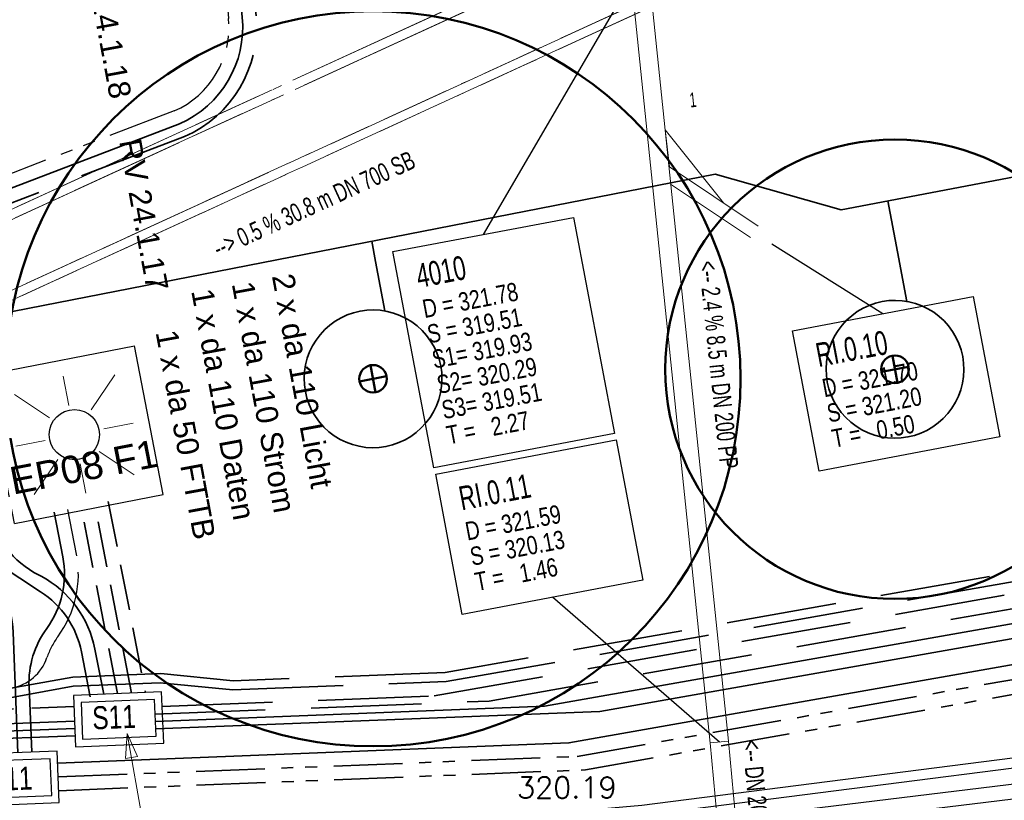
# Model space of a CAD drawing. Extents: x 3503752 to 3504470, y 5375172 to 5375556.
# Tile 19 of 77: x 3504243 to 3504254, y 5375393 to 5375402. Entities that reach past the tile are written whole.
import ezdxf

# ---------------------------------------------------------------- set-up
doc = ezdxf.new("R2010")
doc.units = 0
doc.header["$MEASUREMENT"] = 0
for name, pattern in [('1', [1.4, 0.5, -0.2, 0.5, -0.2]), ('2', [3.4, 1.2, -0.5, 1.2, -0.5]), ('237', [1.5, 0.75, -0.18, 0.13, -0.13, 0.13, -0.18]), ('239', [2.09, 0.75, -0.18, 0.75, -0.18, 0.05, -0.18]), ('38', [5.5, 4, -0.5, 0.5, -0.5]), ('85', [2.7501, 2.0001, -0.25, 0.25, -0.25])]:
    doc.linetypes.add(name, pattern=pattern)
for name, color, linetype in [('$_LISY_$_TMP', 7, 'Continuous'), ('4WB_G_LEITUNG', 7, 'Continuous'), ('4WB_KANALISATION', 7, 'Continuous'), ('4WB_WV_LEITUNG', 7, 'Continuous'), ('4WP_KANCAD', 7, 'Continuous'), ('_4WP_KANCAD', 7, 'Continuous'), ('_4WP_KANCAD-T', 7, 'Continuous'), ('_4WP_LICHT-KSR', 7, 'Continuous'), ('_4WP_LICHT-LAMPE', 7, 'Continuous'), ('_4WP_STADT_BEW_S', 7, 'Continuous'), ('_4WP_STADT_DATEN', 7, 'Continuous'), ('_4WP_STADT_FTT3', 7, 'Continuous'), ('_4WP_STADT_KLEIN', 7, 'Continuous'), ('_4WP_STADT_LSA', 7, 'Continuous'), ('_4WP_STADT_RESER', 7, 'Continuous'), ('_4WP_STADT_SCHAD', 7, 'Continuous'), ('_4WP_STADT_SCHAS', 7, 'Continuous'), ('_4WP_STADT_STROM', 7, 'Continuous'), ('BHM_BAUM_NEU', 7, 'Continuous')]:
    doc.layers.add(name, color=color, linetype=linetype)
doc.styles.add('104', font='TXT', dxfattribs={"width": 0.7, "height": 0.2})
doc.styles.add('105', font='TXT', dxfattribs={"width": 0.7, "height": 0.26})
doc.styles.add('106', font='TXT', dxfattribs={"width": 0.8, "height": 0.2})
doc.styles.add('107', font='TXT', dxfattribs={"width": 0.6, "height": 0.16})
doc.styles.add('11', font='TXT', dxfattribs={"width": 0.8, "height": 0.25})
doc.styles.add('112', font='TXT', dxfattribs={"width": 0.7, "height": 0.2})
doc.styles.add('121', font='ARIAL.TTF', dxfattribs={"height": 0.24})
doc.styles.add('179', font='ARIAL.TTF', dxfattribs={"height": 0.24})
doc.styles.add('387', font='ARIAL.TTF', dxfattribs={"height": 0.24})
doc.styles.add('399', font='ARIAL.TTF', dxfattribs={"height": 0.3})
doc.styles.add('412', font='ARIAL.TTF', dxfattribs={"height": 0.24})
doc.styles.add('515', font='ROMANS', dxfattribs={"height": 0.23})

# ---------------------------------------------------------------- blocks, each defined once
blk = doc.blocks.new('WP_LP-1020')
at = {"color": 7, "linetype": 'Continuous', "lineweight": 25}
for p, q in [((-0.8253, 0.8253), (0.8253, 0.8253)), ((-0.8253, -0.8253), (-0.8253, 0.8253)), ((0.8253, -0.8253), (0.8253, 0.8253)), ((-0.8253, -0.8253), (0.8253, -0.8253))]:
    blk.add_line(p, q, dxfattribs=at)
at = {"color": 1, "linetype": 'Continuous', "lineweight": 13}
for p, q in [((0, 0.324962), (0, 0.649924)), ((0, 0.649924), (0, 0.324962)), ((-0.554739, 0.55475), (-0.229777, 0.229788)), ((0.229777, 0.229788), (0.554739, 0.55475)), ((0.229777, 0.229788), (0.554739, 0.55475)), ((-0.324962, 0), (-0.649924, 0)), ((-0.324962, 0), (-0.649924, 0)), ((0.324962, 0), (0.649924, 0)), ((-0.229777, -0.229777), (-0.554739, -0.554739)), ((-0.229777, -0.229777), (-0.554739, -0.554739)), ((0.229777, -0.229777), (0.554739, -0.554739)), ((0.229777, -0.229777), (0.554739, -0.554739)), ((0, -0.324962), (0, -0.649924)), ((0, -0.324962), (0, -0.649924))]:
    blk.add_line(p, q, dxfattribs=at)
at = {"color": 7, "linetype": 'Continuous', "lineweight": 25}
blk.add_circle((0, 0), 0.272749, dxfattribs=at)
blk = doc.blocks.new('ALG_00093')
at = {"color": 1, "linetype": 'Continuous', "lineweight": 13}
blk.add_lwpolyline([(0, 0), (0.3773, 0.09625), (0.3773, -0.09625), (0, 0)], dxfattribs=at)

msp = doc.modelspace()

# ---------------------------------------------------------------- linework, layer by layer
at = {"layer": '4WB_G_LEITUNG', "color": 6, "linetype": 'Continuous', "lineweight": 25}
for points in [[(3504324.972, 5375409.211), (3504314.074, 5375407.731), (3504313.048, 5375407.651), (3504306.278, 5375407.24), (3504301.629, 5375402.288), (3504294.509, 5375401.021), (3504291.857, 5375400.44), (3504289.834, 5375400.021), (3504277.978, 5375397.671), (3504273.855, 5375397.081), (3504261.981, 5375394.991), (3504254.646, 5375393.691), (3504250.1, 5375393.111), (3504247.5, 5375392.881), (3504246.972, 5375392.841)], [(3504324.987, 5375409.102), (3504314.085, 5375407.622), (3504313.055, 5375407.542), (3504306.329, 5375407.133), (3504301.684, 5375402.186), (3504294.53, 5375400.913), (3504291.88, 5375400.333), (3504289.856, 5375399.913), (3504277.997, 5375397.562), (3504273.872, 5375396.972), (3504262, 5375394.882), (3504254.663, 5375393.582), (3504250.111, 5375393.002), (3504247.509, 5375392.772), (3504246.981, 5375392.732)]]:
    msp.add_lwpolyline(points, dxfattribs=at)
at = {"layer": '4WB_KANALISATION', "color": 7, "linetype": '85', "lineweight": 18}
for p, q in [((3504236.305, 5375396.416), (3504263.43, 5375408.861)), ((3504236.429, 5375396.362), (3504263.414, 5375408.743)), ((3504236.721, 5375395.726), (3504263.706, 5375408.107)), ((3504236.68, 5375395.597), (3504263.805, 5375408.043))]:
    msp.add_line(p, q, dxfattribs=at)
at = {"layer": '4WB_WV_LEITUNG', "color": 4, "linetype": 'Continuous', "lineweight": 25}
for points in [[(3504325.121, 5375408.326), (3504323.135, 5375408.186), (3504313.67, 5375407.373), (3504312.907, 5375407.306), (3504306.344, 5375406.864), (3504301.887, 5375402.05), (3504294.919, 5375400.725), (3504290.169, 5375399.815), (3504289.942, 5375399.77), (3504278.19, 5375397.416), (3504273.552, 5375396.756), (3504261.722, 5375394.565), (3504254.688, 5375393.406), (3504249.838, 5375392.816), (3504247.497, 5375392.577), (3504246.935, 5375392.567)], [(3504325.132, 5375408.167), (3504323.148, 5375408.027), (3504313.683, 5375407.214), (3504312.92, 5375407.147), (3504306.419, 5375406.709), (3504301.968, 5375401.903), (3504294.949, 5375400.568), (3504290.2, 5375399.658), (3504289.973, 5375399.613), (3504278.217, 5375397.258), (3504273.577, 5375396.598), (3504261.749, 5375394.408), (3504254.711, 5375393.247), (3504249.855, 5375392.657), (3504247.506, 5375392.417), (3504246.938, 5375392.407)]]:
    msp.add_lwpolyline(points, dxfattribs=at)
at = {"layer": '4WP_KANCAD', "color": 7, "linetype": '38', "lineweight": 18}
for p, q in [((3504236.305, 5375396.416), (3504263.43, 5375408.861)), ((3504236.429, 5375396.362), (3504263.414, 5375408.743)), ((3504236.721, 5375395.726), (3504263.706, 5375408.107)), ((3504236.68, 5375395.597), (3504263.805, 5375408.043))]:
    msp.add_line(p, q, dxfattribs=at)
at = {"layer": '_4WP_KANCAD', "color": 1, "linetype": 'Continuous', "lineweight": 18}
for p, q in [((3504250.402, 5375400.06), (3504251.368, 5375399.416)), ((3504250.414, 5375399.872), (3504251.284, 5375399.291))]:
    msp.add_line(p, q, dxfattribs=at)
at = {"layer": '_4WP_KANCAD', "color": 7, "linetype": '239', "lineweight": 18}
for points in [[(3504236.68, 5375395.597), (3504263.805, 5375408.043), (3504263.43, 5375408.861), (3504236.305, 5375396.416)], [(3504236.721, 5375395.726), (3504263.706, 5375408.107), (3504263.414, 5375408.743), (3504236.429, 5375396.362)]]:
    msp.add_lwpolyline(points, dxfattribs=at)
at = {"layer": '_4WP_KANCAD', "color": 1, "linetype": 'Continuous', "lineweight": 18}
for points in [[(3504251.045, 5375393.809), (3504250.171, 5375402.248), (3504249.973, 5375402.228), (3504250.847, 5375393.789)], [(3504250.402, 5375400.06), (3504250.356, 5375400.464), (3504250.99, 5375399.668)], [(3504251.226, 5375391.852), (3504251.046, 5375393.808), (3504250.846, 5375393.79), (3504251.026, 5375391.834)]]:
    msp.add_lwpolyline(points, dxfattribs=at)
at = {"layer": '_4WP_KANCAD-T', "color": 1, "linetype": 'Continuous', "lineweight": 25}
for p, q in [((3504250.072, 5375402.238), (3504248.374, 5375399.325)), ((3504251.515, 5375399.223), (3504252.725, 5375398.463)), ((3504250.946, 5375393.799), (3504249.13, 5375395.377))]:
    msp.add_line(p, q, dxfattribs=at)
at = {"layer": '_4WP_KANCAD-T', "color": 7, "linetype": 'Continuous', "lineweight": 18}
for points in [[(3504247.392, 5375399.138), (3504249.357, 5375399.511), (3504249.803, 5375397.159), (3504247.838, 5375396.786), (3504247.392, 5375399.138)], [(3504251.743, 5375398.277), (3504253.708, 5375398.649), (3504253.997, 5375397.122), (3504252.032, 5375396.75), (3504251.743, 5375398.277)], [(3504247.858, 5375396.717), (3504249.823, 5375397.09), (3504250.112, 5375395.563), (3504248.147, 5375395.19), (3504247.858, 5375396.717)]]:
    msp.add_lwpolyline(points, dxfattribs=at)
at = {"layer": '_4WP_KANCAD-T', "color": 1, "linetype": 'Continuous', "lineweight": 25}
for points in [[(3504247.392, 5375399.138), (3504249.357, 5375399.511), (3504249.803, 5375397.159), (3504247.838, 5375396.786), (3504247.392, 5375399.138)], [(3504251.743, 5375398.277), (3504253.708, 5375398.649), (3504253.997, 5375397.122), (3504252.032, 5375396.75), (3504251.743, 5375398.277)], [(3504247.858, 5375396.717), (3504249.823, 5375397.09), (3504250.112, 5375395.563), (3504248.147, 5375395.19), (3504247.858, 5375396.717)]]:
    msp.add_lwpolyline(points, dxfattribs=at)
at = {"layer": '_4WP_LICHT-KSR', "color": 190, "linetype": '1', "lineweight": 35}
for p, q in [((3504244.294, 5375396.418), (3504244.699, 5375394.339)), ((3504244.547, 5375394.333), (3504244.147, 5375396.39)), ((3504242.761, 5375394.143), (3504243.92, 5375394.188))]:
    msp.add_line(p, q, dxfattribs=at)
at = {"layer": '_4WP_LICHT-KSR', "color": 190, "linetype": '2', "lineweight": 35}
msp.add_lwpolyline([(3504244.881, 5375394.186), (3504247.84, 5375394.303), (3504259.726, 5375396.4, 0.147968), (3504260.242, 5375396.662), (3504260.487, 5375396.895, 0.260423), (3504260.775, 5375397.828), (3504259.898, 5375401.929), (3504259.676, 5375407.804), (3504259.5, 5375408.299)], format="xyb", dxfattribs=at)
at = {"layer": '_4WP_STADT_BEW_S', "color": 142, "linetype": 'Continuous', "lineweight": 35}
for p, q in [((3504252.778, 5375399.691), (3504252.884, 5375399.136)), ((3504247.161, 5375399.252), (3504247.203, 5375399.032)), ((3504252.884, 5375399.136), (3504252.986, 5375398.596)), ((3504247.203, 5375399.032), (3504247.305, 5375398.493))]:
    msp.add_line(p, q, dxfattribs=at)
msp.add_lwpolyline([(3504222.981, 5375393.64), (3504224.944, 5375394.024, 0.073684), (3504225.322, 5375394.158), (3504227.608, 5375395.369, -0.07369), (3504227.986, 5375395.503), (3504250.901, 5375399.983), (3504252.273, 5375399.594), (3504264.237, 5375401.871)], format="xyb", dxfattribs=at)
for points in [[(3504253.594, 5375397.998), (3504253.604, 5375397.925), (3504253.607, 5375397.851), (3504253.603, 5375397.778), (3504253.591, 5375397.705), (3504253.573, 5375397.634), (3504253.547, 5375397.565), (3504253.515, 5375397.499), (3504253.477, 5375397.436), (3504253.433, 5375397.377), (3504253.383, 5375397.323), (3504253.328, 5375397.274), (3504253.268, 5375397.231), (3504253.205, 5375397.193), (3504253.138, 5375397.162), (3504253.069, 5375397.138), (3504252.997, 5375397.121), (3504252.924, 5375397.111), (3504252.851, 5375397.108), (3504252.777, 5375397.112), (3504252.704, 5375397.123), (3504252.633, 5375397.142), (3504252.564, 5375397.167), (3504252.498, 5375397.199), (3504252.435, 5375397.238), (3504252.376, 5375397.282), (3504252.322, 5375397.332), (3504252.273, 5375397.387), (3504252.23, 5375397.446), (3504252.192, 5375397.51), (3504252.162, 5375397.576), (3504252.137, 5375397.646), (3504252.12, 5375397.717), (3504252.11, 5375397.79), (3504252.107, 5375397.864), (3504252.111, 5375397.937), (3504252.122, 5375398.01), (3504252.141, 5375398.081), (3504252.166, 5375398.15), (3504252.198, 5375398.217), (3504252.237, 5375398.28), (3504252.281, 5375398.338), (3504252.331, 5375398.392), (3504252.386, 5375398.441), (3504252.445, 5375398.485), (3504252.509, 5375398.522), (3504252.576, 5375398.553), (3504252.645, 5375398.577), (3504252.717, 5375398.594), (3504252.789, 5375398.605), (3504252.863, 5375398.608), (3504252.937, 5375398.603), (3504253.009, 5375398.592), (3504253.08, 5375398.574), (3504253.15, 5375398.548), (3504253.216, 5375398.516), (3504253.279, 5375398.478), (3504253.337, 5375398.433), (3504253.392, 5375398.384), (3504253.44, 5375398.329), (3504253.484, 5375398.269), (3504253.521, 5375398.206), (3504253.552, 5375398.139), (3504253.576, 5375398.069), (3504253.594, 5375397.998)], [(3504247.912, 5375397.894), (3504247.923, 5375397.821), (3504247.926, 5375397.748), (3504247.921, 5375397.674), (3504247.91, 5375397.601), (3504247.891, 5375397.53), (3504247.866, 5375397.461), (3504247.834, 5375397.395), (3504247.796, 5375397.332), (3504247.751, 5375397.273), (3504247.701, 5375397.219), (3504247.647, 5375397.17), (3504247.587, 5375397.127), (3504247.524, 5375397.089), (3504247.457, 5375397.059), (3504247.387, 5375397.034), (3504247.316, 5375397.017), (3504247.243, 5375397.007), (3504247.169, 5375397.004), (3504247.096, 5375397.008), (3504247.023, 5375397.019), (3504246.952, 5375397.038), (3504246.883, 5375397.063), (3504246.817, 5375397.095), (3504246.754, 5375397.134), (3504246.695, 5375397.178), (3504246.641, 5375397.228), (3504246.592, 5375397.283), (3504246.549, 5375397.342), (3504246.511, 5375397.406), (3504246.48, 5375397.473), (3504246.456, 5375397.542), (3504246.439, 5375397.614), (3504246.429, 5375397.687), (3504246.426, 5375397.76), (3504246.43, 5375397.834), (3504246.441, 5375397.906), (3504246.46, 5375397.977), (3504246.485, 5375398.047), (3504246.517, 5375398.113), (3504246.555, 5375398.176), (3504246.6, 5375398.234), (3504246.65, 5375398.289), (3504246.705, 5375398.338), (3504246.764, 5375398.381), (3504246.828, 5375398.418), (3504246.894, 5375398.449), (3504246.964, 5375398.473), (3504247.035, 5375398.491), (3504247.108, 5375398.501), (3504247.182, 5375398.504), (3504247.255, 5375398.5), (3504247.328, 5375398.488), (3504247.399, 5375398.47), (3504247.468, 5375398.444), (3504247.535, 5375398.412), (3504247.597, 5375398.374), (3504247.656, 5375398.33), (3504247.71, 5375398.28), (3504247.759, 5375398.225), (3504247.803, 5375398.165), (3504247.84, 5375398.102), (3504247.871, 5375398.035), (3504247.895, 5375397.966), (3504247.912, 5375397.894)]]:
    msp.add_lwpolyline(points, dxfattribs=at)
at = {"layer": '_4WP_STADT_DATEN', "color": 7, "linetype": 'Continuous', "lineweight": 35}
for points in [[(3504245.73, 5375401.939), (3504245.753, 5375401.69, -0.323573), (3504245.068, 5375400.53), (3504243.142, 5375399.792, 0.364197), (3504242.425, 5375398.498), (3504242.809, 5375396.524, 0.053752), (3504243.148, 5375395.467, -0.094757), (3504243.259, 5375394.991), (3504243.31, 5375393.684)], [(3504243.705, 5375396.304), (3504243.799, 5375395.818, -0.209226), (3504243.624, 5375395.036, 0.169612), (3504243.431, 5375394.405), (3504243.46, 5375393.69)]]:
    msp.add_lwpolyline(points, format="xyb", dxfattribs=at)
msp.add_lwpolyline([(3504243.744, 5375393.571), (3504249.308, 5375393.79), (3504259.868, 5375395.653)], dxfattribs=at)
at = {"layer": '_4WP_STADT_FTT3', "color": 1, "linetype": '237', "lineweight": 25}
for points in [[(3504245.581, 5375401.925), (3504245.604, 5375401.676, -0.322665), (3504245.011, 5375400.669), (3504243.089, 5375399.932, 0.364197), (3504242.278, 5375398.47), (3504242.898, 5375395.286, -0.078577), (3504242.959, 5375394.979), (3504242.963, 5375394.861, -0.414214), (3504242.483, 5375394.342)], [(3504243.242, 5375394.388, 0.272347), (3504243.626, 5375394.719, -0.076266), (3504243.745, 5375394.947, 0.209226), (3504243.947, 5375395.847), (3504243.852, 5375396.332)]]:
    msp.add_lwpolyline(points, format="xyb", dxfattribs=at)
at = {"layer": '_4WP_STADT_FTT3', "color": 1, "linetype": '2', "lineweight": 35}
msp.add_lwpolyline([(3504243.141, 5375394.268), (3504243.912, 5375394.408), (3504244.857, 5375394.446), (3504245.65, 5375394.367), (3504247.972, 5375394.458), (3504261.959, 5375396.926), (3504266.721, 5375397.767, -0.074529), (3504267.341, 5375397.783, 0.06635), (3504267.962, 5375397.789), (3504277.72, 5375399.185), (3504286.155, 5375400.856)], format="xyb", dxfattribs=at)
msp.add_lwpolyline([(3504262.257, 5375397.08), (3504247.962, 5375394.557), (3504245.653, 5375394.467), (3504244.867, 5375394.546), (3504243.908, 5375394.508), (3504243.13, 5375394.368)], dxfattribs=at)
at = {"layer": '_4WP_STADT_KLEIN', "color": 3, "linetype": '237', "lineweight": 35}
msp.add_lwpolyline([(3504243.75, 5375393.421), (3504249.398, 5375393.643), (3504259.896, 5375395.496)], dxfattribs=at)
at = {"layer": '_4WP_STADT_LSA', "color": 7, "linetype": '237', "lineweight": 35}
msp.add_lwpolyline([(3504243.756, 5375393.271), (3504249.488, 5375393.497), (3504259.924, 5375395.338)], dxfattribs=at)
at = {"layer": '_4WP_STADT_RESER', "color": 7, "linetype": 'Continuous', "lineweight": 35}
msp.add_line((3504242.771, 5375393.903), (3504243.93, 5375393.949), dxfattribs=at)
for points in [[(3504244.807, 5375394.023), (3504249.042, 5375394.19), (3504260.934, 5375396.288)], [(3504260.962, 5375396.131), (3504249.643, 5375394.133), (3504244.811, 5375393.943)]]:
    msp.add_lwpolyline(points, dxfattribs=at)
msp.add_lwpolyline([(3504243.933, 5375393.869), (3504242.774, 5375393.823, 0.048496), (3504242.057, 5375393.725, -0.0485), (3504241.34, 5375393.627, -0.027783), (3504238.95, 5375393.666, -0.027789), (3504236.578, 5375393.969, 0.065462), (3504233.132, 5375394.15, -0.065449), (3504232.427, 5375394.186, 0.091652), (3504231.726, 5375394.187), (3504229.473, 5375393.77, -0.034956), (3504228.975, 5375393.714)], format="xyb", dxfattribs=at)
at = {"layer": '_4WP_STADT_SCHAD', "color": 7, "linetype": 'Continuous', "lineweight": 25}
for points in [[(3504242.78, 5375393.663), (3504242.802, 5375393.104), (3504243.761, 5375393.141), (3504243.739, 5375393.701), (3504242.78, 5375393.663)], [(3504242.863, 5375393.587), (3504242.879, 5375393.187), (3504243.678, 5375393.218), (3504243.663, 5375393.618), (3504242.863, 5375393.587)]]:
    msp.add_lwpolyline(points, dxfattribs=at)
at = {"layer": '_4WP_STADT_SCHAS', "color": 1, "linetype": 'Continuous', "lineweight": 18}
msp.add_line((3504244.5, 5375393.892), (3504244.797, 5375392.227), dxfattribs=at)
at = {"layer": '_4WP_STADT_SCHAS', "color": 7, "linetype": 'Continuous', "lineweight": 25}
for points in [[(3504243.916, 5375394.308), (3504243.938, 5375393.749), (3504244.897, 5375393.787), (3504244.875, 5375394.346), (3504243.916, 5375394.308)], [(3504243.999, 5375394.232), (3504244.014, 5375393.832), (3504244.814, 5375393.863), (3504244.798, 5375394.263), (3504243.999, 5375394.232)]]:
    msp.add_lwpolyline(points, dxfattribs=at)
at = {"layer": '_4WP_STADT_STROM', "color": 3, "linetype": '1', "lineweight": 35}
msp.add_line((3504244.395, 5375394.327), (3504243.999, 5375396.361), dxfattribs=at)
at = {"layer": '_4WP_STADT_STROM', "color": 3, "linetype": '2', "lineweight": 35}
for points in [[(3504244.096, 5375394.293), (3504244.001, 5375394.783, 0.205793), (3504243.556, 5375395.436, -0.099334), (3504237.073, 5375401.657), (3504236.691, 5375402.204, -0.543974), (3504237.232, 5375403.525), (3504237.688, 5375403.611)], [(3504245.879, 5375401.953), (3504245.902, 5375401.704, -0.324319), (3504245.124, 5375400.391), (3504243.196, 5375399.652, 0.364197), (3504242.572, 5375398.527), (3504243.001, 5375396.323, 0.232518), (3504243.535, 5375395.62), (3504243.564, 5375395.605, -0.224929), (3504244.148, 5375394.812), (3504244.244, 5375394.321)], [(3504228.934, 5375393.94, -0.034957), (3504229.419, 5375394.065), (3504231.672, 5375394.482, -0.091652), (3504232.481, 5375394.481, 0.064702), (3504233.101, 5375394.448, -0.065595), (3504236.632, 5375394.264, 0.027789), (3504238.971, 5375393.965, 0.027783), (3504241.329, 5375393.927), (3504243.927, 5375394.029)]]:
    msp.add_lwpolyline(points, format="xyb", dxfattribs=at)
msp.add_lwpolyline([(3504244.804, 5375394.103), (3504248.441, 5375394.246), (3504260.906, 5375396.446)], dxfattribs=at)
at = {"layer": 'BHM_BAUM_NEU', "color": 91, "linetype": 'Continuous', "lineweight": 50}
for p, q in [((3504252.885, 5375397.71), (3504252.829, 5375398.005)), ((3504247.204, 5375397.606), (3504247.148, 5375397.901)), ((3504253.004, 5375397.886), (3504252.709, 5375397.83)), ((3504247.323, 5375397.782), (3504247.028, 5375397.726))]:
    msp.add_line(p, q, dxfattribs=at)
for centre, radius in [((3504247.176, 5375397.754), 4), ((3504252.857, 5375397.858), 2.5), ((3504252.857, 5375397.858), 0.15), ((3504247.176, 5375397.754), 0.15)]:
    msp.add_circle(centre, radius, dxfattribs=at)

# ---------------------------------------------------------------- block references
at = {"layer": '$_LISY_$_TMP', "color": 7, "xscale": 0.699999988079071, "yscale": 0.699999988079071, "rotation": 280.1278564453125}
msp.add_blockref('ALG_00093', (3504244.5, 5375393.892), dxfattribs=at)
at = {"layer": '_4WP_LICHT-LAMPE', "color": 7, "rotation": 10.98001098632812}
msp.add_blockref('WP_LP-1020', (3504243.925, 5375397.146), dxfattribs=at)

# ---------------------------------------------------------------- texts
at = {"layer": '4WB_G_LEITUNG', "color": 7, "linetype": 'Continuous', "style": '515'}
msp.add_text('320.19', height=0.23, dxfattribs=at).set_placement((3504248.743, 5375393.19))
at = {"layer": '_4WP_KANCAD-T', "color": 1, "linetype": 'Continuous'}
for s, height, rotation, style, width, p in [('1', 0.16, 5.9129, '107', 0.6, (3504250.63, 5375400.707)), ('4010', 0.26, 10.737, '105', 0.7, (3504247.674, 5375398.742)), ('<-- 2.4 % 8.5 m DN 200 PP', 0.2, 275.9129, '104', 0.7, (3504250.721, 5375399.028)), ('D = 321.78', 0.2, 10.737, '106', 0.8, (3504247.736, 5375398.414)), ('S = 319.51', 0.2, 10.737, '106', 0.8, (3504247.788, 5375398.139)), ('S1= 319.93', 0.2, 10.737, '106', 0.8, (3504247.84, 5375397.864)), ('RI.0.10', 0.26, 10.737, '105', 0.7, (3504252.025, 5375397.881)), ('S2= 320.29', 0.2, 10.737, '106', 0.8, (3504247.893, 5375397.589)), ('D = 321.70', 0.2, 10.737, '106', 0.8, (3504252.087, 5375397.552)), ('S3= 319.51', 0.2, 10.737, '106', 0.8, (3504247.945, 5375397.314)), ('S = 321.20', 0.2, 10.737, '106', 0.8, (3504252.139, 5375397.277)), ('T =   2.27', 0.2, 10.737, '106', 0.8, (3504247.997, 5375397.039)), ('T =   0.50', 0.2, 10.737, '106', 0.8, (3504252.192, 5375397.002)), ('RI.0.11', 0.26, 10.737, '105', 0.7, (3504248.14, 5375396.321)), ('D = 321.59', 0.2, 10.737, '106', 0.8, (3504248.202, 5375395.993)), ('S = 320.13', 0.2, 10.737, '106', 0.8, (3504248.254, 5375395.718)), ('T =   1.46', 0.2, 10.737, '106', 0.8, (3504248.306, 5375395.443)), ('<-- DN 200', 0.2, 275.2578, '104', 0.7, (3504251.196, 5375393.812))]:
    msp.add_text(s, height=height, rotation=rotation, dxfattribs=dict(at, style=style, width=width)).set_placement(p)
at = {"layer": '_4WP_KANCAD-T', "color": 7, "linetype": 'Continuous', "style": '112', "width": 0.7}
msp.add_text('--> 0.5 % 30.8 m DN 700 SB', height=0.2, rotation=24.6463, dxfattribs=at).set_placement((3504245.494, 5375399.069))
at = {"layer": '_4WP_LICHT-KSR', "color": 190, "linetype": 'Continuous', "style": '387'}
msp.add_text('2 x da 110 Licht', height=0.24, rotation=280.4654, dxfattribs=at).set_placement((3504246.074, 5375398.874))
at = {"layer": '_4WP_LICHT-LAMPE', "color": 190, "linetype": 'Continuous', "style": '399'}
msp.add_text('EP08 F1', height=0.3, rotation=10.9801, dxfattribs=at).set_placement((3504243.257, 5375396.492))
at = {"layer": '_4WP_STADT_DATEN', "color": 7, "linetype": 'Continuous', "style": '412'}
msp.add_text('1 x da 110 Daten', height=0.24, rotation=280.4654, dxfattribs=at).set_placement((3504245.196, 5375398.711))
at = {"layer": '_4WP_STADT_FTT3', "color": 1, "linetype": 'Continuous', "style": '121'}
for s, p in [('RV 24.1.18', (3504244.009, 5375402.436)), ('RV 24.1.17', (3504244.411, 5375400.341)), ('1 x da 50 FTTB', (3504244.808, 5375398.261))]:
    msp.add_text(s, height=0.24, rotation=280.4654, dxfattribs=at).set_placement(p)
at = {"layer": '_4WP_STADT_SCHAD', "color": 7, "linetype": 'Continuous', "style": '11', "width": 0.8}
msp.add_text('D11', height=0.25, rotation=2.2506, dxfattribs=at).set_placement((3504242.983, 5375393.265))
at = {"layer": '_4WP_STADT_SCHAS', "color": 7, "linetype": 'Continuous', "style": '11', "width": 0.8}
msp.add_text('S11', height=0.25, rotation=2.2506, dxfattribs=at).set_placement((3504244.124, 5375393.937))
at = {"layer": '_4WP_STADT_STROM', "color": 7, "linetype": 'Continuous', "style": '179'}
msp.add_text('1 x da 110 Strom', height=0.24, rotation=280.4654, dxfattribs=at).set_placement((3504245.637, 5375398.789))

doc.saveas('drawing.dxf')
